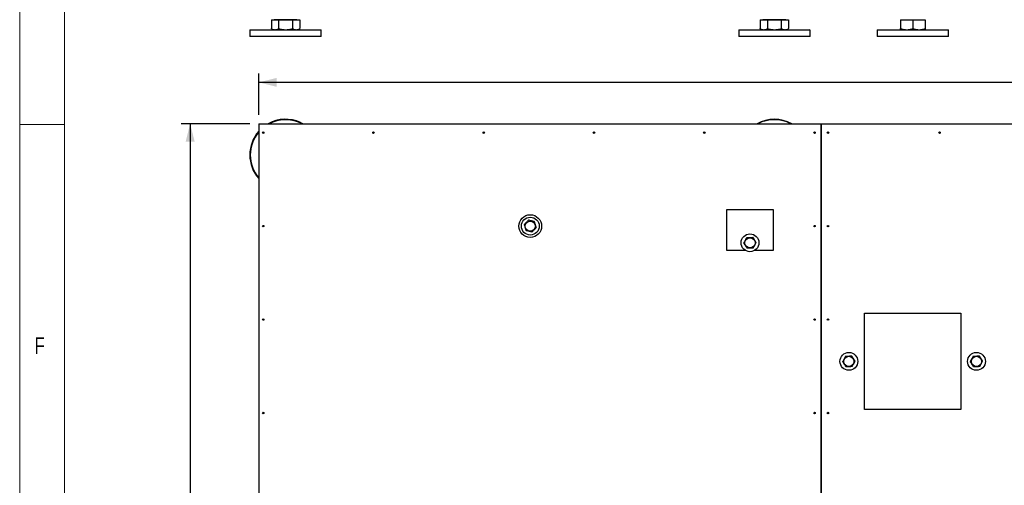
# Model space of a CAD drawing. Header units: millimetres. Extents: x 5 to 589, y 5 to 415.
# Tile 2 of 115: x 5 to 115, y 120 to 172. Entities that reach past the tile are written whole.
import ezdxf

# ---------------------------------------------------------------- set-up
doc = ezdxf.new("R2010")
doc.units = ezdxf.units.MM
doc.layers.add('COTES', color=1, linetype='Continuous')
doc.layers.add('NOTES', color=6, linetype='Continuous')
doc.layers.add('TRAIT-FORT', color=4, linetype='Continuous', lineweight=25)
doc.styles.add('SLDTEXTSTYLE0', font='TXT', dxfattribs={"width": 0.75})
doc.dimstyles.new('SLDDIMSTYLE0', dxfattribs={"dimtxt": 3, "dimasz": 2, "dimexe": 0, "dimexo": 0.0625, "dimgap": 0.75, "dimtad": 1, "dimlfac": 20, "dimrnd": 1e-09, "dimzin": 12, "dimdsep": 46, "dimtxsty": 'SLDTEXTSTYLE0', "dimsah": 1, "dimcen": 0.09, "dimadec": 0, "dimazin": 3, "dimtfac": 1, "dimtofl": 0, "dimtmove": 0, "dimatfit": 3, "dimfxl": 1, "dimfrac": 2, "dimtolj": 1, "dimtzin": 12, "dimarcsym": 0})

# ---------------------------------------------------------------- blocks, each defined once
blk = doc.blocks.new('_D')
at = {"layer": 'COTES', "color": 1, "transparency": 16777216}
for p, q in [((31.77, 161.1), (31.77, 165.73)), ((368.52, 161.1), (368.52, 165.73)), ((368.52, 164.73), (31.77, 164.73))]:
    blk.add_line(p, q, dxfattribs=at)
for points in [[(31.77, 164.73), (33.77, 164.23), (33.77, 165.23)], [(368.52, 164.73), (366.52, 165.23), (366.52, 164.23)]]:
    blk.add_solid(points, dxfattribs=at)
at = {"layer": 'COTES', "color": 1, "transparency": 16777216, "insert": (195.71, 168.6), "char_height": 3, "attachment_point": 1, "style": 'SLDTEXTSTYLE0'}
blk.add_mtext('6735', dxfattribs=at)
blk = doc.blocks.new('_D_1')
at = {"layer": 'COTES', "color": 1, "transparency": 16777216}
for p, q in [((30.77, 160.1), (23.09, 160.1)), ((24.09, 160.1), (24.09, 13.6)), ((30.77, 13.6), (23.09, 13.6))]:
    blk.add_line(p, q, dxfattribs=at)
for points in [[(24.09, 160.1), (23.59, 158.1), (24.59, 158.1)], [(24.09, 13.6), (24.59, 15.6), (23.59, 15.6)]]:
    blk.add_solid(points, dxfattribs=at)
at = {"layer": 'COTES', "color": 1, "transparency": 16777216, "insert": (20.23, 82.42), "char_height": 3, "attachment_point": 1, "rotation": 90, "style": 'SLDTEXTSTYLE0'}
blk.add_mtext('2930', dxfattribs=at)

msp = doc.modelspace()

# ---------------------------------------------------------------- linework, layer by layer
at = {"color": 7, "linetype": 'Continuous', "lineweight": 18}
for p, q in [((5, 415), (5, 5)), ((10, 410), (10, 10)), ((10, 160), (5, 160))]:
    msp.add_line(p, q, dxfattribs=at)
at = {"layer": 'TRAIT-FORT', "color": 4, "linetype": 'Continuous', "lineweight": 25}
for p, q in [((33.18263, 171.74158), (33.18263, 170.74938)), ((33.18263, 171.74158), (33.99307, 171.74158)), ((33.49248, 171.75157), (33.49248, 171.74158)), ((36.04804, 171.75157), (33.49248, 171.75157)), ((33.99307, 171.74158), (33.99307, 170.74938)), ((33.99307, 171.74158), (35.58074, 171.74158)), ((35.58074, 170.74938), (35.58074, 171.74158)), ((35.58074, 171.74158), (36.35789, 171.74158)), ((36.04804, 171.74158), (36.04804, 171.75157)), ((36.35789, 171.74158), (36.35789, 170.74938)), ((87.9327, 171.74158), (87.9327, 170.74938)), ((87.9327, 171.74158), (88.74313, 171.74158)), ((88.24254, 171.75157), (88.24254, 171.74158)), ((90.79801, 171.75157), (88.24254, 171.75157)), ((88.74313, 171.74158), (88.74313, 170.74938)), ((88.74313, 171.74158), (90.33071, 171.74158)), ((90.33071, 170.74938), (90.33071, 171.74158)), ((90.33071, 171.74158), (91.10786, 171.74158)), ((90.79801, 171.74158), (90.79801, 171.75157)), ((91.10786, 171.74158), (91.10786, 170.74938)), ((103.6358, 171.74158), (103.6358, 170.74938)), ((103.6358, 171.74158), (103.65497, 171.74158)), ((103.65497, 171.74158), (103.65497, 170.74938)), ((103.65497, 171.74158), (105.03951, 171.74158)), ((103.74252, 171.75157), (103.74252, 171.74158)), ((103.74252, 171.75157), (106.29798, 171.75157)), ((105.03951, 171.74158), (105.03951, 170.74938)), ((105.03951, 171.74158), (106.40479, 171.74158)), ((106.29798, 171.74158), (106.29798, 171.75157)), ((106.40479, 171.74158), (106.40479, 170.74938)), ((30.82029, 170.62657), (30.77022, 170.57657)), ((30.77022, 170.57657), (30.77022, 169.87658)), ((38.77031, 170.57657), (30.77022, 170.57657)), ((38.40505, 169.87658), (30.77022, 169.87658)), ((30.82029, 170.62657), (38.72024, 170.62657)), ((33.19341, 170.74437), (33.18263, 170.74938)), ((33.19284, 170.74342), (33.3953, 170.62657)), ((36.14522, 170.62657), (36.34769, 170.74342)), ((38.77031, 169.87658), (38.40505, 169.87658)), ((38.77031, 170.57657), (38.72024, 170.62657)), ((38.77031, 169.87658), (38.77031, 170.57657)), ((85.57025, 170.62657), (85.52028, 170.57657)), ((85.52028, 170.57657), (85.52028, 169.87658)), ((93.52027, 170.57657), (85.52028, 170.57657)), ((93.15502, 169.87658), (85.52028, 169.87658)), ((85.57025, 170.62657), (93.4703, 170.62657)), ((87.94338, 170.74437), (87.9327, 170.74938)), ((87.9429, 170.74342), (88.14527, 170.62657)), ((90.89528, 170.62657), (91.09765, 170.74342)), ((93.52027, 169.87658), (93.15502, 169.87658)), ((93.52027, 170.57657), (93.4703, 170.62657)), ((93.52027, 169.87658), (93.52027, 170.57657)), ((101.07023, 170.62657), (101.02025, 170.57657)), ((101.02025, 170.57657), (101.02025, 169.87658)), ((103.35046, 170.57657), (101.02025, 170.57657)), ((109.02025, 169.87658), (101.02025, 169.87658)), ((101.07023, 170.62657), (103.37135, 170.62657)), ((109.02025, 170.57657), (103.35046, 170.57657)), ((103.37135, 170.62657), (108.97027, 170.62657)), ((109.02025, 170.57657), (108.97027, 170.62657)), ((109.02025, 169.87658), (109.02025, 170.57657)), ((31.77024, 160.09907), (94.77025, 160.09907)), ((31.77024, 160.09907), (31.77024, 72.09896)), ((36.60127, 160.09907), (36.41921, 160.18833)), ((94.77025, 160.09907), (94.77025, 72.09896)), ((94.77025, 160.09907), (94.77073, 160.09907)), ((94.77073, 160.09907), (157.77027, 160.09907)), ((94.77073, 72.09896), (94.77073, 160.09907)), ((84.2127, 150.47688), (89.39525, 150.47688)), ((84.2127, 145.89237), (84.2127, 150.47688)), ((89.39525, 150.47688), (89.39525, 145.89237)), ((86.29533, 145.89237), (84.2127, 145.89237)), ((89.39525, 145.89237), (87.28238, 145.89237)), ((99.61215, 128.08136), (99.61215, 138.87581)), ((99.61215, 138.87581), (110.40689, 138.87581)), ((110.40689, 138.87581), (110.40689, 128.08136)), ((110.40689, 128.08136), (99.61215, 128.08136))]:
    msp.add_line(p, q, dxfattribs=at)
at = {"layer": 'TRAIT-FORT', "color": 4, "linetype": 'Continuous', "lineweight": 25, "flags": 128}
msp.add_lwpolyline([(36.4401, 160.23373), (36.67919, 160.11414), (36.70675, 160.09907)], dxfattribs=at)
at = {"layer": 'TRAIT-FORT', "color": 4, "linetype": 'Continuous', "lineweight": 25}
for centre, radius in [((32.27027, 159.09899), 0.08), ((44.62027, 159.09899), 0.08), ((56.97027, 159.09899), 0.08), ((69.32027, 159.09899), 0.08), ((81.67027, 159.09899), 0.08), ((94.02027, 159.09899), 0.08), ((95.52027, 159.09899), 0.08), ((108.02027, 159.09899), 0.08), ((62.18108, 148.62941), 1.26995), ((62.18108, 148.62941), 1), ((62.18108, 148.62941), 0.57), ((32.27027, 148.62943), 0.08), ((86.78887, 146.76215), 1), ((94.02027, 148.62943), 0.08), ((95.52027, 148.62943), 0.08), ((86.78887, 146.76215), 0.57), ((32.27027, 138.15988), 0.08), ((94.02027, 138.15988), 0.08), ((95.52027, 138.15988), 0.08), ((97.86507, 133.47458), 1), ((97.86507, 133.47458), 0.57), ((112.15206, 133.47458), 1), ((112.15206, 133.47458), 0.57), ((32.27027, 127.69032), 0.08), ((94.02027, 127.69032), 0.08), ((95.52027, 127.69032), 0.08)]:
    msp.add_circle(centre, radius, dxfattribs=at)
for centre, radius, start, end in [((34.77027, 156.59899), 4, 65.3258104, 118.9550244), ((34.77027, 156.59899), 3.95, 65.3258104, 117.6157798), ((89.52027, 156.59899), 4, 61.0449756, 118.9550244), ((89.52027, 156.59899), 3.95, 62.3842202, 117.6157798), ((34.77027, 156.59899), 4, 138.5903779, 221.4096221), ((34.77027, 156.59899), 3.95, 139.4195813, 220.5804187)]:
    msp.add_arc(centre, radius, start, end, dxfattribs=at)
for points, knots in [([(33.18263, 170.74938), (33.24846, 170.716), (33.34783, 170.66559), (33.48408, 170.63188), (33.55326, 170.62834), (33.58785, 170.62657)], [0, 0, 0, 0, 0.495180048, 0.747612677, 1, 1, 1, 1]), ([(33.58785, 170.62657), (33.65576, 170.63276), (33.79306, 170.64527), (33.92592, 170.71443), (33.99307, 170.74938)], [0, 0, 0, 0, 0.494642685, 1, 1, 1, 1]), ([(33.99307, 170.74938), (34.12197, 170.716), (34.31656, 170.6656), (34.58357, 170.63188), (34.71913, 170.62834), (34.78691, 170.62657)], [0, 0, 0, 0, 0.495235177, 0.747632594, 1, 1, 1, 1]), ([(34.78691, 170.62657), (34.91992, 170.63276), (35.18891, 170.64529), (35.44918, 170.71443), (35.58074, 170.74938)], [0, 0, 0, 0, 0.494514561, 1, 1, 1, 1]), ([(35.58074, 170.74938), (35.64381, 170.716), (35.73901, 170.66561), (35.86985, 170.63187), (35.93613, 170.62834), (35.96927, 170.62657)], [0, 0, 0, 0, 0.495266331, 0.747582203, 1, 1, 1, 1]), ([(35.96927, 170.62657), (36.03437, 170.63276), (36.16601, 170.64529), (36.29346, 170.71443), (36.35789, 170.74938)], [0, 0, 0, 0, 0.494485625, 1, 1, 1, 1]), ([(87.9327, 170.74938), (87.99846, 170.71599), (88.09776, 170.66558), (88.23416, 170.63188), (88.30333, 170.62834), (88.33791, 170.62657)], [0, 0, 0, 0, 0.495120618, 0.747612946, 1, 1, 1, 1]), ([(88.33791, 170.62657), (88.40578, 170.63276), (88.54301, 170.64528), (88.67594, 170.71443), (88.74313, 170.74938)], [0, 0, 0, 0, 0.494583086, 1, 1, 1, 1]), ([(88.74313, 170.74938), (88.87203, 170.716), (89.06662, 170.6656), (89.3336, 170.63188), (89.46913, 170.62834), (89.53687, 170.62657)], [0, 0, 0, 0, 0.495293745, 0.747721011, 1, 1, 1, 1]), ([(89.53687, 170.62657), (89.66989, 170.63276), (89.93887, 170.64529), (90.19914, 170.71443), (90.33071, 170.74938)], [0, 0, 0, 0, 0.494514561, 1, 1, 1, 1]), ([(90.33071, 170.74938), (90.39378, 170.716), (90.48898, 170.66561), (90.61982, 170.63187), (90.68609, 170.62834), (90.71924, 170.62657)], [0, 0, 0, 0, 0.495266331, 0.747582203, 1, 1, 1, 1]), ([(90.71924, 170.62657), (90.78438, 170.63276), (90.91609, 170.64528), (91.04347, 170.71443), (91.10786, 170.74938)], [0, 0, 0, 0, 0.494542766, 1, 1, 1, 1]), ([(103.6358, 170.74938), (103.63733, 170.716), (103.63964, 170.6656), (103.64298, 170.63189), (103.64455, 170.62834), (103.64534, 170.62657)], [0, 0, 0, 0, 0.495350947, 0.747810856, 1, 1, 1, 1]), ([(103.64534, 170.62657), (103.64698, 170.63276), (103.65029, 170.64529), (103.6534, 170.71443), (103.65497, 170.74938)], [0, 0, 0, 0, 0.494513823, 1, 1, 1, 1]), ([(103.65497, 170.74938), (103.76737, 170.716), (103.93707, 170.66559), (104.16997, 170.63188), (104.28816, 170.62834), (104.34724, 170.62657)], [0, 0, 0, 0, 0.495158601, 0.747624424, 1, 1, 1, 1]), ([(104.34724, 170.62657), (104.46323, 170.63277), (104.69783, 170.6453), (104.92477, 170.71443), (105.03951, 170.74938)], [0, 0, 0, 0, 0.494404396, 1, 1, 1, 1]), ([(105.03951, 170.74938), (105.15037, 170.716), (105.3177, 170.66561), (105.5473, 170.63187), (105.66386, 170.62834), (105.72215, 170.62657)], [0, 0, 0, 0, 0.495250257, 0.747567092, 1, 1, 1, 1]), ([(105.72215, 170.62657), (105.83654, 170.63276), (106.06785, 170.64529), (106.29166, 170.71443), (106.40479, 170.74938)], [0, 0, 0, 0, 0.494511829, 1, 1, 1, 1]), ([(106.40479, 170.74938), (106.40319, 170.716), (106.40077, 170.6656), (106.39767, 170.63188), (106.396, 170.62834), (106.39516, 170.62657)], [0, 0, 0, 0, 0.495234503, 0.747632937, 1, 1, 1, 1]), ([(61.50981, 148.80089), (61.55186, 148.84385), (61.63691, 148.93075), (61.76259, 149.05977), (61.88292, 149.1829), (61.95668, 149.25835), (61.9939, 149.29642)], [0, 0, 0, 0, 0.2645755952, 0.5351191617, 0.7654050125, 1, 1, 1, 1]), ([(62.66519, 149.12495), (62.62301, 149.13579), (62.53824, 149.15758), (62.39424, 149.19419), (62.23348, 149.23528), (62.09568, 149.27069), (62.01645, 149.29072), (61.9939, 149.29642)], [0, 0, 0, 0, 0.19216723, 0.386190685, 0.638244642, 0.897050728, 1, 1, 1, 1]), ([(62.8523, 148.45795), (62.83604, 148.51584), (62.80318, 148.63287), (62.75472, 148.80632), (62.70805, 148.97202), (62.67957, 149.07365), (62.66519, 149.12495)], [0, 0, 0, 0, 0.264640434, 0.5349639, 0.765290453, 1, 1, 1, 1]), ([(61.50981, 148.80089), (61.52605, 148.74299), (61.55889, 148.62594), (61.60759, 148.4525), (61.65397, 148.28671), (61.68252, 148.18511), (61.69692, 148.13389)], [0, 0, 0, 0, 0.2646389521, 0.5349974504, 0.7655462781, 1, 1, 1, 1]), ([(62.36822, 147.96242), (62.32603, 147.97318), (62.24124, 147.99481), (62.09726, 148.03148), (61.93652, 148.0726), (61.79866, 148.10784), (61.71947, 148.12812), (61.69692, 148.13389)], [0, 0, 0, 0, 0.192102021, 0.386125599, 0.638179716, 0.896985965, 1, 1, 1, 1]), ([(62.8523, 148.45795), (62.8103, 148.4149), (62.72541, 148.32788), (62.59955, 148.19903), (62.4792, 148.07595), (62.40543, 148.00049), (62.36822, 147.96242)], [0, 0, 0, 0, 0.264673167, 0.535023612, 0.765404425, 1, 1, 1, 1]), ([(86.42408, 147.35111), (86.39563, 147.29815), (86.3381, 147.19106), (86.253, 147.03234), (86.17153, 146.88067), (86.1216, 146.78769), (86.0964, 146.74076)], [0, 0, 0, 0, 0.2645882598, 0.5349919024, 0.7653095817, 1, 1, 1, 1]), ([(86.46118, 146.15177), (86.43823, 146.1888), (86.39214, 146.26319), (86.31386, 146.38948), (86.2266, 146.53057), (86.15161, 146.65148), (86.10863, 146.72097), (86.0964, 146.74076)], [0, 0, 0, 0, 0.192210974, 0.386175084, 0.638291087, 0.896995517, 1, 1, 1, 1]), ([(86.42408, 147.35111), (86.48419, 147.35303), (86.6057, 147.35692), (86.78575, 147.36223), (86.95786, 147.36758), (87.06339, 147.37083), (87.11664, 147.37248)], [0, 0, 0, 0, 0.264615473, 0.53492226, 0.765311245, 1, 1, 1, 1]), ([(87.48132, 146.78349), (87.45841, 146.82051), (87.41233, 146.89495), (87.33422, 147.02134), (87.24669, 147.16231), (87.17197, 147.28335), (87.12888, 147.35276), (87.11664, 147.37248)], [0, 0, 0, 0, 0.192154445, 0.386360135, 0.638262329, 0.897211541, 1, 1, 1, 1]), ([(87.15364, 146.17313), (87.18209, 146.2261), (87.23962, 146.33318), (87.32469, 146.49194), (87.40631, 146.64353), (87.45617, 146.73655), (87.48132, 146.78349)], [0, 0, 0, 0, 0.264587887, 0.534991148, 0.76537242, 1, 1, 1, 1]), ([(87.15364, 146.17313), (87.09353, 146.17132), (86.97201, 146.16764), (86.79197, 146.16195), (86.61989, 146.15669), (86.51439, 146.15342), (86.46118, 146.15177)], [0, 0, 0, 0, 0.264642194, 0.534992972, 0.76541237, 1, 1, 1, 1]), ([(97.50034, 134.06357), (97.4719, 134.0106), (97.41438, 133.90349), (97.32915, 133.74482), (97.2477, 133.59312), (97.19776, 133.50014), (97.17256, 133.45322)], [0, 0, 0, 0, 0.264571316, 0.535021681, 0.765324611, 1, 1, 1, 1]), ([(97.53734, 132.86423), (97.5144, 132.90125), (97.4683, 132.97565), (97.39002, 133.10194), (97.30277, 133.24303), (97.22777, 133.36394), (97.1848, 133.43343), (97.17256, 133.45322)], [0, 0, 0, 0, 0.192210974, 0.386175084, 0.638291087, 0.896995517, 1, 1, 1, 1]), ([(97.50034, 134.06357), (97.56045, 134.06549), (97.68196, 134.06937), (97.86198, 134.07469), (98.03405, 134.08004), (98.13955, 134.08329), (98.1928, 134.08493)], [0, 0, 0, 0, 0.264651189, 0.534994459, 0.765279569, 1, 1, 1, 1]), ([(98.55758, 133.49594), (98.53464, 133.53297), (98.48854, 133.60736), (98.41027, 133.73366), (98.32293, 133.87475), (98.24813, 133.99581), (98.20504, 134.06521), (98.1928, 134.08493)], [0, 0, 0, 0, 0.192210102, 0.386173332, 0.638288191, 0.89721889, 1, 1, 1, 1]), ([(98.2298, 132.88559), (98.25824, 132.93856), (98.31576, 133.04567), (98.401, 133.20434), (98.48244, 133.35604), (98.53238, 133.44902), (98.55758, 133.49594)], [0, 0, 0, 0, 0.264571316, 0.535021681, 0.765324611, 1, 1, 1, 1]), ([(111.78733, 134.06357), (111.75889, 134.0106), (111.70138, 133.90349), (111.61614, 133.74482), (111.5347, 133.59312), (111.48476, 133.50014), (111.45955, 133.45322)], [0, 0, 0, 0, 0.264571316, 0.535021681, 0.765324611, 1, 1, 1, 1]), ([(111.82434, 132.86423), (111.80139, 132.90125), (111.7553, 132.97565), (111.67701, 133.10194), (111.58976, 133.24303), (111.51477, 133.36394), (111.47179, 133.43343), (111.45955, 133.45322)], [0, 0, 0, 0, 0.192210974, 0.386175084, 0.638291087, 0.896995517, 1, 1, 1, 1]), ([(111.78733, 134.06357), (111.84744, 134.06549), (111.96895, 134.06937), (112.149, 134.07469), (112.32108, 134.08003), (112.42658, 134.08329), (112.4798, 134.08493)], [0, 0, 0, 0, 0.2646504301, 0.5349929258, 0.7654123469, 1, 1, 1, 1]), ([(112.84458, 133.49594), (112.82163, 133.53297), (112.77554, 133.60736), (112.69727, 133.73366), (112.60992, 133.87475), (112.53513, 133.99581), (112.49204, 134.06521), (112.4798, 134.08493)], [0, 0, 0, 0, 0.192210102, 0.386173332, 0.638288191, 0.89721889, 1, 1, 1, 1]), ([(112.5168, 132.88559), (112.54524, 132.93856), (112.60275, 133.04567), (112.68799, 133.20434), (112.76943, 133.35604), (112.81937, 133.44902), (112.84458, 133.49594)], [0, 0, 0, 0, 0.264571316, 0.535021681, 0.765324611, 1, 1, 1, 1]), ([(98.2298, 132.88559), (98.16969, 132.88367), (98.04818, 132.87979), (97.86813, 132.87447), (97.69605, 132.86913), (97.59056, 132.86587), (97.53734, 132.86423)], [0, 0, 0, 0, 0.2646504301, 0.5349929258, 0.7654123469, 1, 1, 1, 1]), ([(112.5168, 132.88559), (112.45669, 132.88367), (112.33518, 132.87979), (112.15513, 132.87447), (111.98305, 132.86913), (111.87755, 132.86587), (111.82434, 132.86423)], [0, 0, 0, 0, 0.2646504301, 0.5349929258, 0.7654123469, 1, 1, 1, 1])]:
    msp.add_open_spline(points, degree=3, knots=knots, dxfattribs=at)

# ---------------------------------------------------------------- texts
at = {"layer": 'NOTES', "color": 211, "insert": (6.66667, 136.16802), "char_height": 1.85208, "attachment_point": 1, "style": 'SLDTEXTSTYLE0'}
msp.add_mtext('F', dxfattribs=at)

# ---------------------------------------------------------------- dimensions: what is measured, and where the dimension line sits
at = {"layer": 'COTES', "color": 1}
dim = msp.add_linear_dim(base=(31.77027, 164.72908), p1=(368.52027, 160.09899), p2=(31.77027, 160.09899), dimstyle='SLDDIMSTYLE0', dxfattribs=at)
dim.commit()
dim.dimension.update_dxf_attribs({"geometry": '_D', "text_midpoint": (200.14527, 164.72908), "dimtype": 160})
dim = msp.add_linear_dim(base=(24.09255, 13.59899), p1=(31.77027, 160.09899), p2=(31.77027, 13.59899), angle=90, dimstyle='SLDDIMSTYLE0', dxfattribs=at)
dim.commit()
dim.dimension.update_dxf_attribs({"geometry": '_D_1', "text_midpoint": (24.09255, 86.84899), "dimtype": 160})

doc.saveas('drawing.dxf')
